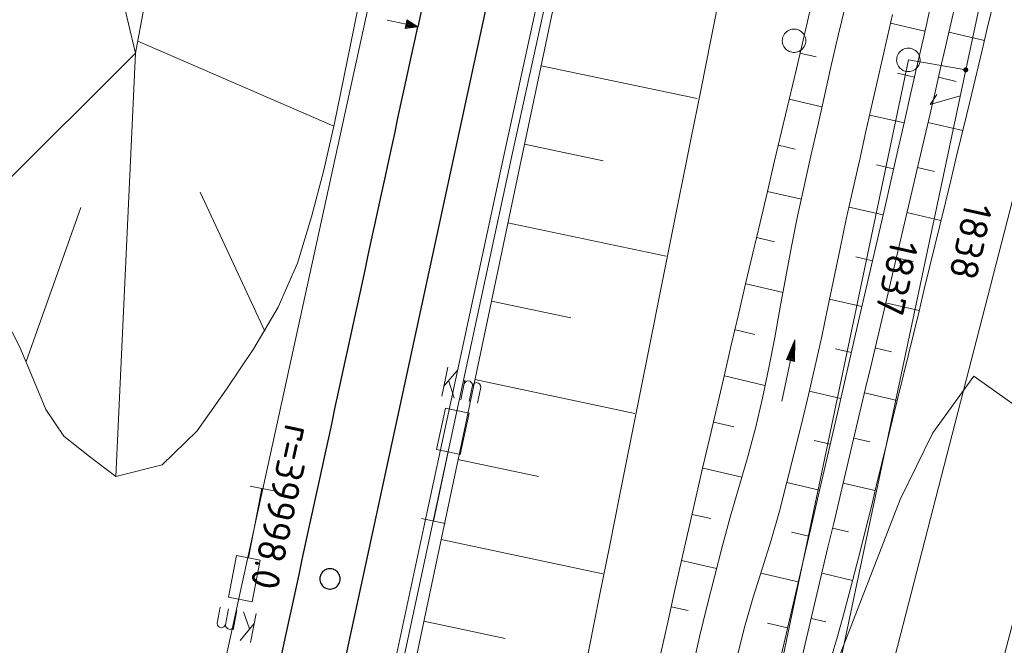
# Model space of a CAD drawing. Header units: metres. Extents: x 3425540 to 3446143, y 5432760 to 5444637.
# Tile 221 of 256: x 3436151 to 3436214, y 5441014 to 5441054. Entities that reach past the tile are written whole.
import ezdxf
from ezdxf.enums import TextEntityAlignment as Align

# ---------------------------------------------------------------- set-up
doc = ezdxf.new("R2010")
doc.units = ezdxf.units.M
for name, color, linetype, lineweight in [('B_Bestand', 9, 'Continuous', 18), ('B_Böschung', 9, 'Continuous', 18), ('B_Flurgrenzen', 9, 'Continuous', 18), ('B_Gleisachse', 9, 'Continuous', 25), ('B_Kilometrierung', 9, 'Continuous', 25), ('Bestand Kabeltröge', 9, 'Continuous', 18), ('Bestand_Neu_Strecke 3433', 9, 'Continuous', 18)]:
    doc.layers.add(name, color=color, linetype=linetype, lineweight=lineweight)
doc.styles.get("Standard").update_dxf_attribs({"font": 'isocpeur.ttf'})

msp = doc.modelspace()

# ---------------------------------------------------------------- linework, layer by layer
at = {"layer": 'B_Bestand'}
for p, q in [((3436178.237, 5441030.053), (3436178.635, 5441031.901)), ((3436178.375, 5441030.694), (3436179.276, 5441031.763)), ((3436178.683, 5441031.023), (3436179.038, 5441029.92)), ((3436179.452, 5441029.831), (3436179.72, 5441031.076)), ((3436167.517, 5441024.016), (3436166.003, 5441024.311)), ((3436176.951, 5441022.24), (3436178.459, 5441021.916)), ((3436165.165, 5441016.378), (3436164.921, 5441015.128)), ((3436165.957, 5441015.202), (3436165.581, 5441016.297)), ((3436166.384, 5441016.18), (3436166.022, 5441014.324)), ((3436166.258, 5441015.536), (3436165.379, 5441014.45))]:
    msp.add_line(p, q, dxfattribs=at)
for points in [[(3436174.751, 5441054.055), (3436175.958, 5441053.794), (3436175.899, 5441053.517), (3436176.705, 5441053.633), (3436176.018, 5441054.071), (3436175.958, 5441053.794)], [(3436176.043, 5441054.001), (3436175.95, 5441053.57), (3436176.612, 5441053.653), (3436176.043, 5441054.001)], [(3436176.069, 5441053.931), (3436176.002, 5441053.623), (3436176.52, 5441053.673), (3436176.069, 5441053.931)], [(3436176.094, 5441053.861), (3436176.054, 5441053.677), (3436176.428, 5441053.692), (3436176.094, 5441053.861)], [(3436176.121, 5441053.799), (3436176.104, 5441053.722), (3436176.335, 5441053.712), (3436176.121, 5441053.799)], [(3436199.94, 5441029.73), (3436200.776, 5441033.642), (3436200.758, 5441032.277), (3436200.234, 5441032.389), (3436200.776, 5441033.642)], [(3436200.706, 5441032.336), (3436200.727, 5441033.411), (3436200.306, 5441032.422), (3436200.706, 5441032.336)], [(3436200.67, 5441032.392), (3436200.687, 5441033.226), (3436200.362, 5441032.458), (3436200.67, 5441032.392)], [(3436200.634, 5441032.448), (3436200.644, 5441033.026), (3436200.418, 5441032.494), (3436200.634, 5441032.448)], [(3436200.597, 5441032.504), (3436200.605, 5441032.841), (3436200.474, 5441032.531), (3436200.597, 5441032.504)], [(3436179.672, 5441030.849), (3436179.779, 5441030.984), (3436179.909, 5441031.035), (3436180.06, 5441031.003), (3436180.089, 5441030.957), (3436180.186, 5441030.857), (3436180.2, 5441030.736), (3436179.98, 5441029.718)], [(3436180.2, 5441030.736), (3436180.308, 5441030.87), (3436180.437, 5441030.922), (3436180.588, 5441030.889), (3436180.655, 5441030.835), (3436180.714, 5441030.743), (3436180.728, 5441030.622), (3436180.508, 5441029.604)], [(3436177.705, 5441022.078), (3436178.655, 5441026.491), (3436179.409, 5441026.328), (3436179.977, 5441028.968), (3436178.468, 5441029.293), (3436177.9, 5441026.653), (3436178.655, 5441026.491)], [(3436166.76, 5441024.164), (3436165.897, 5441019.733), (3436165.139, 5441019.881), (3436164.623, 5441017.23), (3436166.138, 5441016.935), (3436166.654, 5441019.586), (3436165.897, 5441019.733)], [(3436164.435, 5441015.459), (3436164.33, 5441015.322), (3436164.202, 5441015.269), (3436164.05, 5441015.298), (3436163.982, 5441015.351), (3436163.921, 5441015.441), (3436163.905, 5441015.562), (3436164.104, 5441016.585)], [(3436164.965, 5441015.356), (3436164.86, 5441015.219), (3436164.732, 5441015.165), (3436164.58, 5441015.195), (3436164.55, 5441015.24), (3436164.451, 5441015.338), (3436164.435, 5441015.459), (3436164.634, 5441016.481)]]:
    msp.add_lwpolyline(points, dxfattribs=at)
at = {"layer": 'B_Böschung'}
for p, q in [((3436209.074, 5441053.36), (3436206.882, 5441053.857)), ((3436210.598, 5441053.294), (3436212.872, 5441052.77)), ((3436171.341, 5441047.302), (3436158.842, 5441052.727)), ((3436147.571, 5441040.878), (3436158.696, 5441051.945)), ((3436157.431, 5441024.937), (3436158.696, 5441051.945)), ((3436201.097, 5441051.96), (3436202.14, 5441051.717)), ((3436184.574, 5441051.151), (3436194.543, 5441049.048)), ((3436208.408, 5441050.428), (3436207.312, 5441050.677)), ((3436209.937, 5441050.412), (3436211.059, 5441050.152)), ((3436200.41, 5441049.015), (3436202.503, 5441048.527)), ((3436207.743, 5441047.496), (3436205.549, 5441047.996)), ((3436209.266, 5441047.532), (3436211.49, 5441047.014)), ((3436183.517, 5441046.141), (3436188.531, 5441045.083)), ((3436199.722, 5441046.07), (3436200.784, 5441045.823)), ((3436207.072, 5441044.565), (3436205.977, 5441044.816)), ((3436208.59, 5441044.653), (3436209.692, 5441044.395)), ((3436166.936, 5441034.207), (3436162.816, 5441043.076)), ((3436199.035, 5441043.125), (3436201.188, 5441042.623)), ((3436151.706, 5441032.263), (3436155.201, 5441042.104)), ((3436206.399, 5441041.635), (3436204.237, 5441042.131)), ((3436207.914, 5441041.775), (3436210.098, 5441041.263)), ((3436182.46, 5441041.131), (3436192.55, 5441039.002)), ((3436198.348, 5441040.18), (3436199.475, 5441039.917)), ((3436205.725, 5441038.705), (3436204.666, 5441038.948)), ((3436207.238, 5441038.897), (3436208.32, 5441038.642)), ((3436197.661, 5441037.235), (3436200.026, 5441036.683)), ((3436181.404, 5441036.121), (3436186.478, 5441035.05)), ((3436205.052, 5441035.774), (3436202.984, 5441036.25)), ((3436206.562, 5441036.018), (3436208.701, 5441035.516)), ((3436196.974, 5441034.29), (3436198.208, 5441034.002)), ((3436204.379, 5441032.844), (3436203.372, 5441033.076)), ((3436205.886, 5441033.14), (3436206.943, 5441032.891)), ((3436196.286, 5441031.345), (3436198.857, 5441030.745)), ((3436180.347, 5441031.11), (3436190.554, 5441028.957)), ((3436203.703, 5441029.915), (3436201.685, 5441030.38)), ((3436205.21, 5441030.261), (3436207.298, 5441029.771)), ((3436195.599, 5441028.4), (3436196.878, 5441028.102)), ((3436203.025, 5441026.985), (3436202.008, 5441027.22)), ((3436204.534, 5441027.383), (3436205.565, 5441027.141)), ((3436179.27, 5441026.004), (3436184.402, 5441024.921)), ((3436194.912, 5441025.455), (3436197.378, 5441024.882)), ((3436202.347, 5441024.056), (3436200.255, 5441024.54)), ((3436203.859, 5441024.504), (3436205.893, 5441024.027)), ((3436194.225, 5441022.51), (3436195.4, 5441022.24)), ((3436201.67, 5441021.127), (3436200.566, 5441021.382)), ((3436203.184, 5441021.625), (3436204.187, 5441021.39)), ((3436178.192, 5441020.897), (3436188.516, 5441018.719)), ((3436193.541, 5441019.564), (3436195.768, 5441019.06)), ((3436200.992, 5441018.197), (3436198.604, 5441018.751)), ((3436202.508, 5441018.747), (3436204.452, 5441018.291)), ((3436192.88, 5441016.612), (3436193.966, 5441016.374)), ((3436177.093, 5441015.688), (3436182.285, 5441014.593)), ((3436200.313, 5441015.269), (3436199.026, 5441015.567)), ((3436201.833, 5441015.868), (3436202.755, 5441015.652))]:
    msp.add_line(p, q, dxfattribs=at)
for points in [[(3436165.768, 5440961.867), (3436167.485, 5440970.112), (3436169.216, 5440978.356), (3436170.957, 5440986.602), (3436172.701, 5440994.847), (3436174.442, 5441003.092), (3436176.182, 5441011.338), (3436177.92, 5441019.583), (3436179.658, 5441027.829), (3436183.132, 5441044.321), (3436184.871, 5441052.567), (3436186.611, 5441060.812), (3436188.352, 5441069.057), (3436190.097, 5441077.301), (3436191.844, 5441085.545), (3436193.595, 5441093.788), (3436195.35, 5441102.03), (3436197.11, 5441110.271), (3436198.875, 5441118.512), (3436200.645, 5441126.75), (3436202.422, 5441134.988), (3436204.205, 5441143.224)], [(3436151.132, 5441080.034), (3436151.773, 5441078.202), (3436152.384, 5441076.358), (3436152.963, 5441074.503), (3436153.519, 5441072.642), (3436154.054, 5441070.776), (3436154.567, 5441068.906), (3436155.06, 5441067.031), (3436155.534, 5441065.151), (3436155.989, 5441063.265), (3436156.44, 5441061.379), (3436156.891, 5441059.492), (3436157.343, 5441057.605), (3436157.794, 5441055.718), (3436158.245, 5441053.832), (3436158.696, 5441051.945)], [(3436212.058, 5441059.635), (3436210.388, 5441052.365), (3436210.053, 5441050.911), (3436209.718, 5441049.458), (3436209.382, 5441048.004), (3436209.045, 5441046.551), (3436208.707, 5441045.098), (3436208.029, 5441042.192), (3436207.347, 5441039.288), (3436207.005, 5441037.835), (3436206.663, 5441036.383), (3436206.32, 5441034.932), (3436205.634, 5441032.028), (3436205.29, 5441030.576), (3436204.947, 5441029.125), (3436203.915, 5441024.769), (3436203.572, 5441023.318), (3436203.228, 5441021.866), (3436202.885, 5441020.414), (3436202.201, 5441017.51), (3436201.859, 5441016.057), (3436201.518, 5441014.605), (3436200.838, 5441011.699)], [(3436173.212, 5441056.557), (3436172.617, 5441053.531), (3436172.013, 5441050.506), (3436171.392, 5441047.485), (3436170.705, 5441044.482), (3436169.929, 5441041.498), (3436169.041, 5441038.539), (3436167.804, 5441035.747), (3436166.249, 5441033.093), (3436164.49, 5441030.497), (3436162.626, 5441027.847), (3436160.389, 5441025.665), (3436157.431, 5441024.937)], [(3436196.077, 5441056.154), (3436195.429, 5441052.917), (3436194.783, 5441049.68), (3436194.136, 5441046.443), (3436192.844, 5441039.969), (3436190.903, 5441030.258), (3436189.607, 5441023.784), (3436188.958, 5441020.548), (3436188.308, 5441017.311), (3436187.658, 5441014.075), (3436187.006, 5441010.839), (3436186.353, 5441007.603), (3436185.699, 5441004.368), (3436185.044, 5441001.133), (3436184.387, 5440997.898), (3436183.728, 5440994.663)], [(3436213.721, 5441056.308), (3436213.055, 5441053.532), (3436212.722, 5441052.143), (3436212.056, 5441049.367), (3436211.723, 5441047.978), (3436211.055, 5441045.202), (3436210.72, 5441043.814), (3436210.384, 5441042.427), (3436210.047, 5441041.039), (3436209.71, 5441039.652), (3436209.372, 5441038.265), (3436209.034, 5441036.877), (3436208.695, 5441035.49), (3436208.357, 5441034.103), (3436207.001, 5441028.555), (3436206.664, 5441027.168), (3436206.328, 5441025.78), (3436205.991, 5441024.392), (3436205.653, 5441023.004), (3436205.311, 5441021.617), (3436204.964, 5441020.232), (3436204.609, 5441018.848), (3436204.245, 5441017.468), (3436203.87, 5441016.09), (3436203.483, 5441014.716), (3436203.081, 5441013.346)], [(3436158.696, 5441051.945), (3436159.208, 5441054.691)], [(3436201.799, 5441054.881), (3436200.873, 5441050.959), (3436200.409, 5441048.997), (3436199.946, 5441047.036), (3436199.482, 5441045.075), (3436199.019, 5441043.113), (3436198.556, 5441041.152), (3436197.632, 5441037.228), (3436197.171, 5441035.266), (3436196.712, 5441033.304), (3436196.253, 5441031.341), (3436195.341, 5441027.415), (3436194.887, 5441025.451), (3436194.435, 5441023.487), (3436193.986, 5441021.522), (3436193.538, 5441019.557), (3436193.094, 5441017.59), (3436192.655, 5441015.624), (3436192.222, 5441013.655)], [(3436203.995, 5441054.993), (3436203.541, 5441053.076), (3436203.097, 5441051.156), (3436202.66, 5441049.235), (3436202.228, 5441047.312), (3436201.8, 5441045.389), (3436201.374, 5441043.465), (3436200.951, 5441041.541), (3436200.56, 5441039.61), (3436200.196, 5441037.673), (3436199.844, 5441035.734), (3436199.488, 5441033.796), (3436199.115, 5441031.861), (3436198.709, 5441029.933), (3436198.251, 5441028.017), (3436197.74, 5441026.115), (3436197.199, 5441024.22), (3436196.652, 5441022.326), (3436196.123, 5441020.428), (3436195.633, 5441018.519), (3436195.158, 5441016.606), (3436194.693, 5441014.69), (3436194.252, 5441012.77)], [(3436199.729, 5441012.746), (3436200.155, 5441014.579), (3436201.003, 5441018.247), (3436201.426, 5441020.08), (3436201.85, 5441021.914), (3436202.275, 5441023.748), (3436202.699, 5441025.581), (3436203.124, 5441027.415), (3436203.549, 5441029.248), (3436204.821, 5441034.75), (3436205.244, 5441036.583), (3436205.666, 5441038.418), (3436206.088, 5441040.252), (3436206.509, 5441042.086), (3436207.347, 5441045.756), (3436207.765, 5441047.591), (3436208.182, 5441049.426), (3436208.599, 5441051.262), (3436209.015, 5441053.097), (3436209.431, 5441054.933)], [(3436197.104, 5441013.525), (3436197.584, 5441015.378), (3436198.119, 5441017.215), (3436198.691, 5441019.041), (3436199.261, 5441020.868), (3436199.789, 5441022.706), (3436200.266, 5441024.559), (3436200.736, 5441026.413), (3436201.195, 5441028.271), (3436201.642, 5441030.131), (3436202.073, 5441031.995), (3436202.486, 5441033.863), (3436202.884, 5441035.735), (3436203.662, 5441039.481), (3436204.057, 5441041.353), (3436204.465, 5441043.222), (3436204.887, 5441045.088), (3436205.311, 5441046.954), (3436205.735, 5441048.819), (3436206.159, 5441050.685), (3436206.584, 5441052.55), (3436207.009, 5441054.416)], [(3436157.431, 5441024.937), (3436155.75, 5441026.194), (3436154.117, 5441027.492), (3436152.965, 5441029.213), (3436152.138, 5441031.211), (3436151.305, 5441033.191), (3436150.353, 5441035.065)]]:
    msp.add_lwpolyline(points, dxfattribs=at)
at = {"layer": 'B_Flurgrenzen'}
for p, q in [((3436213.154, 5441057.732), (3436211.678, 5441050.887)), ((3436196.537, 5440996.812), (3436208.017, 5441051.524)), ((3436208.017, 5441051.524), (3436211.678, 5441050.887)), ((3436211.678, 5441050.887), (3436200.015, 5440995.832)), ((3436202.501, 5440995.317), (3436216.602, 5441050.119))]:
    msp.add_line(p, q, dxfattribs=at)
for points in [[(3436201.468, 5441052.745), (3436201.462, 5441052.839), (3436201.444, 5441052.928), (3436201.415, 5441053.023), (3436201.374, 5441053.105), (3436201.32, 5441053.182), (3436201.261, 5441053.259), (3436201.196, 5441053.324), (3436201.12, 5441053.377), (3436201.037, 5441053.424), (3436200.948, 5441053.454), (3436200.86, 5441053.477), (3436200.765, 5441053.489), (3436200.671, 5441053.489), (3436200.576, 5441053.477), (3436200.488, 5441053.454), (3436200.399, 5441053.424), (3436200.316, 5441053.377), (3436200.24, 5441053.324), (3436200.175, 5441053.259), (3436200.116, 5441053.182), (3436200.062, 5441053.105), (3436200.021, 5441053.023), (3436199.992, 5441052.928), (3436199.974, 5441052.839), (3436199.968, 5441052.745), (3436199.974, 5441052.651), (3436199.992, 5441052.562), (3436200.021, 5441052.467), (3436200.062, 5441052.385), (3436200.116, 5441052.308), (3436200.175, 5441052.231), (3436200.24, 5441052.166), (3436200.316, 5441052.113), (3436200.399, 5441052.066), (3436200.488, 5441052.036), (3436200.576, 5441052.013), (3436200.671, 5441052.001), (3436200.765, 5441052.001), (3436200.86, 5441052.013), (3436200.948, 5441052.036), (3436201.037, 5441052.066), (3436201.12, 5441052.113), (3436201.196, 5441052.166), (3436201.261, 5441052.231), (3436201.32, 5441052.308), (3436201.374, 5441052.385), (3436201.415, 5441052.467), (3436201.444, 5441052.562), (3436201.462, 5441052.651), (3436201.468, 5441052.745)], [(3436208.7, 5441051.834), (3436208.656, 5441051.917), (3436208.603, 5441051.991), (3436208.537, 5441052.065), (3436208.465, 5441052.123), (3436208.385, 5441052.171), (3436208.3, 5441052.216), (3436208.214, 5441052.249), (3436208.122, 5441052.265), (3436208.027, 5441052.274), (3436207.934, 5441052.264), (3436207.844, 5441052.249), (3436207.753, 5441052.221), (3436207.667, 5441052.182), (3436207.585, 5441052.132), (3436207.514, 5441052.074), (3436207.446, 5441052.011), (3436207.39, 5441051.933), (3436207.342, 5441051.853), (3436207.31, 5441051.767), (3436207.288, 5441051.673), (3436207.271, 5441051.581), (3436207.268, 5441051.489), (3436207.28, 5441051.39), (3436207.3, 5441051.302), (3436207.334, 5441051.214), (3436207.379, 5441051.13), (3436207.431, 5441051.057), (3436207.497, 5441050.983), (3436207.569, 5441050.925), (3436207.649, 5441050.877), (3436207.735, 5441050.832), (3436207.821, 5441050.799), (3436207.912, 5441050.783), (3436208.007, 5441050.774), (3436208.1, 5441050.783), (3436208.191, 5441050.798), (3436208.282, 5441050.827), (3436208.368, 5441050.866), (3436208.449, 5441050.916), (3436208.52, 5441050.974), (3436208.588, 5441051.037), (3436208.644, 5441051.114), (3436208.692, 5441051.195), (3436208.724, 5441051.281), (3436208.746, 5441051.375), (3436208.763, 5441051.467), (3436208.766, 5441051.559), (3436208.754, 5441051.657), (3436208.734, 5441051.745), (3436208.7, 5441051.834)], [(3436211.665, 5441050.763), (3436211.681, 5441050.762), (3436211.697, 5441050.764), (3436211.712, 5441050.767), (3436211.727, 5441050.772), (3436211.741, 5441050.779), (3436211.754, 5441050.787), (3436211.766, 5441050.798), (3436211.776, 5441050.81), (3436211.785, 5441050.823), (3436211.793, 5441050.837), (3436211.798, 5441050.851), (3436211.801, 5441050.867), (3436211.803, 5441050.882), (3436211.803, 5441050.898), (3436211.8, 5441050.913), (3436211.796, 5441050.929), (3436211.789, 5441050.943), (3436211.782, 5441050.957), (3436211.772, 5441050.97), (3436211.761, 5441050.981), (3436211.749, 5441050.99), (3436211.736, 5441050.998), (3436211.721, 5441051.004), (3436211.706, 5441051.009), (3436211.69, 5441051.011), (3436211.675, 5441051.012), (3436211.659, 5441051.011), (3436211.643, 5441051.007), (3436211.629, 5441051.002), (3436211.615, 5441050.995), (3436211.602, 5441050.987), (3436211.59, 5441050.976), (3436211.58, 5441050.964), (3436211.571, 5441050.951), (3436211.563, 5441050.937), (3436211.558, 5441050.923), (3436211.554, 5441050.907), (3436211.553, 5441050.892), (3436211.553, 5441050.876), (3436211.556, 5441050.861), (3436211.56, 5441050.846), (3436211.566, 5441050.831), (3436211.574, 5441050.817), (3436211.584, 5441050.805), (3436211.594, 5441050.794), (3436211.607, 5441050.784), (3436211.62, 5441050.776), (3436211.634, 5441050.77), (3436211.65, 5441050.765), (3436211.665, 5441050.763)], [(3436211.668, 5441050.787), (3436211.682, 5441050.787), (3436211.696, 5441050.788), (3436211.709, 5441050.792), (3436211.722, 5441050.797), (3436211.735, 5441050.804), (3436211.746, 5441050.813), (3436211.755, 5441050.823), (3436211.764, 5441050.834), (3436211.77, 5441050.846), (3436211.774, 5441050.86), (3436211.777, 5441050.873), (3436211.778, 5441050.888), (3436211.777, 5441050.902), (3436211.775, 5441050.915), (3436211.769, 5441050.928), (3436211.762, 5441050.941), (3436211.755, 5441050.952), (3436211.745, 5441050.962), (3436211.734, 5441050.971), (3436211.722, 5441050.978), (3436211.708, 5441050.983), (3436211.695, 5441050.986), (3436211.681, 5441050.988), (3436211.667, 5441050.987), (3436211.653, 5441050.985), (3436211.64, 5441050.98), (3436211.627, 5441050.974), (3436211.616, 5441050.966), (3436211.606, 5441050.957), (3436211.597, 5441050.946), (3436211.589, 5441050.934), (3436211.583, 5441050.921), (3436211.58, 5441050.908), (3436211.578, 5441050.893), (3436211.578, 5441050.879), (3436211.58, 5441050.865), (3436211.583, 5441050.852), (3436211.589, 5441050.84), (3436211.597, 5441050.828), (3436211.606, 5441050.817), (3436211.616, 5441050.807), (3436211.629, 5441050.8), (3436211.641, 5441050.794), (3436211.654, 5441050.79), (3436211.668, 5441050.787)], [(3436211.67, 5441050.812), (3436211.682, 5441050.812), (3436211.694, 5441050.813), (3436211.706, 5441050.817), (3436211.717, 5441050.822), (3436211.727, 5441050.83), (3436211.735, 5441050.838), (3436211.743, 5441050.848), (3436211.748, 5441050.859), (3436211.751, 5441050.871), (3436211.754, 5441050.882), (3436211.753, 5441050.894), (3436211.751, 5441050.906), (3436211.747, 5441050.918), (3436211.741, 5441050.929), (3436211.734, 5441050.939), (3436211.724, 5441050.947), (3436211.714, 5441050.954), (3436211.703, 5441050.959), (3436211.691, 5441050.962), (3436211.68, 5441050.963), (3436211.668, 5441050.962), (3436211.655, 5441050.96), (3436211.644, 5441050.955), (3436211.634, 5441050.949), (3436211.624, 5441050.941), (3436211.616, 5441050.932), (3436211.61, 5441050.921), (3436211.606, 5441050.909), (3436211.603, 5441050.898), (3436211.603, 5441050.874), (3436211.606, 5441050.862), (3436211.612, 5441050.85), (3436211.618, 5441050.841), (3436211.627, 5441050.831), (3436211.636, 5441050.824), (3436211.647, 5441050.818), (3436211.659, 5441050.814), (3436211.67, 5441050.812)], [(3436211.673, 5441050.836), (3436211.683, 5441050.836), (3436211.693, 5441050.838), (3436211.702, 5441050.842), (3436211.71, 5441050.847), (3436211.717, 5441050.854), (3436211.723, 5441050.863), (3436211.727, 5441050.872), (3436211.729, 5441050.882), (3436211.729, 5441050.892), (3436211.727, 5441050.902), (3436211.723, 5441050.911), (3436211.718, 5441050.92), (3436211.702, 5441050.932), (3436211.693, 5441050.936), (3436211.683, 5441050.938), (3436211.673, 5441050.938), (3436211.663, 5441050.936), (3436211.654, 5441050.932), (3436211.645, 5441050.927), (3436211.639, 5441050.92), (3436211.633, 5441050.911), (3436211.629, 5441050.902), (3436211.627, 5441050.892), (3436211.627, 5441050.882), (3436211.629, 5441050.872), (3436211.633, 5441050.863), (3436211.638, 5441050.855), (3436211.645, 5441050.848), (3436211.654, 5441050.842), (3436211.663, 5441050.838), (3436211.673, 5441050.836)], [(3436211.675, 5441050.861), (3436211.682, 5441050.861), (3436211.689, 5441050.863), (3436211.696, 5441050.868), (3436211.7, 5441050.873), (3436211.703, 5441050.88), (3436211.705, 5441050.886), (3436211.703, 5441050.893), (3436211.701, 5441050.901), (3436211.697, 5441050.906), (3436211.691, 5441050.911), (3436211.684, 5441050.913), (3436211.677, 5441050.914), (3436211.67, 5441050.913), (3436211.663, 5441050.909), (3436211.658, 5441050.905), (3436211.654, 5441050.898), (3436211.652, 5441050.892), (3436211.652, 5441050.885), (3436211.653, 5441050.878), (3436211.657, 5441050.871), (3436211.662, 5441050.866), (3436211.668, 5441050.862), (3436211.675, 5441050.861)], [(3436211.329, 5441049.238), (3436209.412, 5441048.67), (3436209.842, 5441049.323)], [(3436208.125, 5440990.729), (3436215.184, 5441017.517), (3436219.649, 5441020.118), (3436220.248, 5441025.615), (3436212.184, 5441031.33), (3436209.571, 5441027.718), (3436207.486, 5441023.459), (3436203.304, 5441012.647), (3436200.834, 5441003.361), (3436197.962, 5440993.406)]]:
    msp.add_lwpolyline(points, dxfattribs=at)
at = {"layer": 'B_Gleisachse'}
for p, q in [((3436206.929, 5441193.422), (3436176.705, 5441053.632)), ((3436210.838, 5441192.577), (3436165.474, 5440982.759))]:
    msp.add_line(p, q, dxfattribs=at)
msp.add_arc((3396422.755, 5449649.349), 40672.63, 347.70955, 347.7991611, dxfattribs=at)
at = {"layer": 'B_Kilometrierung'}
msp.add_lwpolyline([(3436171.755, 5441018.389), (3436171.75, 5441018.471), (3436171.735, 5441018.553), (3436171.709, 5441018.63), (3436171.673, 5441018.701), (3436171.632, 5441018.773), (3436171.581, 5441018.834), (3436171.52, 5441018.891), (3436171.453, 5441018.937), (3436171.381, 5441018.978), (3436171.305, 5441019.008), (3436171.228, 5441019.029), (3436171.146, 5441019.039), (3436171.064, 5441019.039), (3436170.982, 5441019.029), (3436170.905, 5441019.008), (3436170.829, 5441018.978), (3436170.757, 5441018.937), (3436170.69, 5441018.891), (3436170.629, 5441018.834), (3436170.578, 5441018.773), (3436170.537, 5441018.701), (3436170.501, 5441018.63), (3436170.475, 5441018.553), (3436170.46, 5441018.471), (3436170.455, 5441018.389), (3436170.46, 5441018.307), (3436170.475, 5441018.225), (3436170.501, 5441018.148), (3436170.537, 5441018.077), (3436170.578, 5441018.005), (3436170.629, 5441017.944), (3436170.69, 5441017.887), (3436170.757, 5441017.841), (3436170.829, 5441017.8), (3436170.905, 5441017.77), (3436170.982, 5441017.749), (3436171.064, 5441017.739), (3436171.146, 5441017.739), (3436171.228, 5441017.749), (3436171.305, 5441017.77), (3436171.381, 5441017.8), (3436171.453, 5441017.841), (3436171.52, 5441017.887), (3436171.581, 5441017.944), (3436171.632, 5441018.005), (3436171.673, 5441018.077), (3436171.709, 5441018.148), (3436171.735, 5441018.225), (3436171.75, 5441018.307), (3436171.755, 5441018.389)], dxfattribs=at)
at = {"layer": 'Bestand Kabeltröge'}
for p, q in [((3436187.161, 5441068.144), (3436182.271, 5441045.701)), ((3436187.649, 5441068.038), (3436182.759, 5441045.595)), ((3436182.271, 5441045.701), (3436177.091, 5441021.697)), ((3436182.759, 5441045.595), (3436177.579, 5441021.591)), ((3436200.666, 5441033.131), (3436200.569, 5441032.536)), ((3436177.091, 5441021.696), (3436173.881, 5441006.68)), ((3436177.579, 5441021.592), (3436174.369, 5441006.576))]:
    msp.add_line(p, q, dxfattribs=at)
at = {"layer": 'Bestand_Neu_Strecke 3433'}
msp.add_line((3436181.75, 5441092.344), (3436152.203, 5440957.38), dxfattribs=at)

# ---------------------------------------------------------------- texts
at = {"layer": 'B_Bestand'}
msp.add_text('r=39998.0', height=1.798, rotation=257.75375, dxfattribs=at).set_placement((3436168.016, 5441022.971), align=Align.MIDDLE)
at = {"layer": 'B_Flurgrenzen'}
for s, p in [('1838', (3436211.996, 5441039.933)), ('1837', (3436207.287, 5441037.603))]:
    msp.add_text(s, height=1.8, rotation=257.53502, dxfattribs=at).set_placement(p, align=Align.MIDDLE)

doc.saveas('drawing.dxf')
